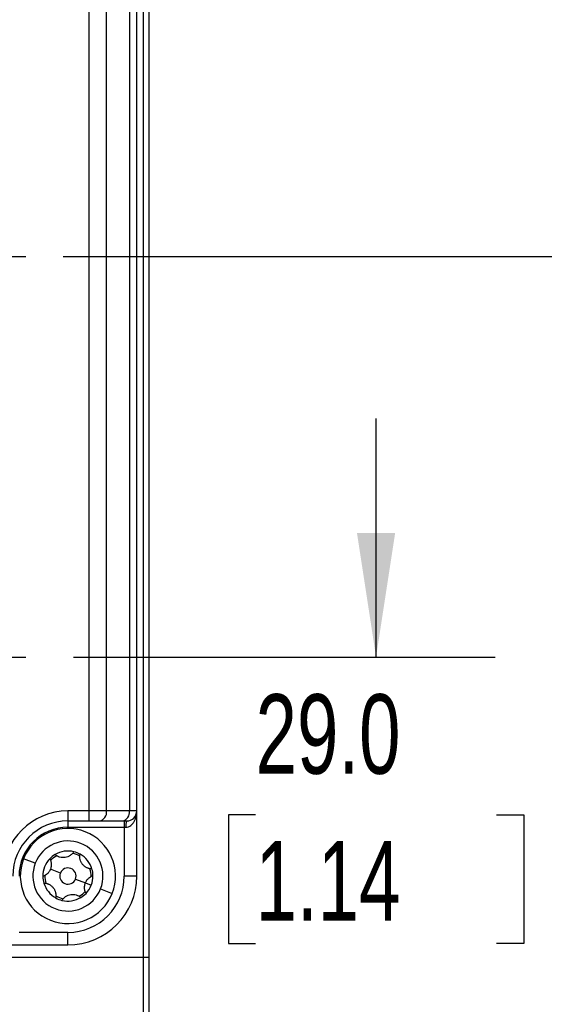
# Model space of a CAD drawing. Header units: millimetres. Extents: x 0 to 838, y 0 to 648.
# Tile 36 of 63: x 371 to 413, y 133 to 212. Entities that reach past the tile are written whole.
import ezdxf

# ---------------------------------------------------------------- set-up
doc = ezdxf.new("R2010")
doc.units = ezdxf.units.MM
doc.header["$LTSCALE"] = 3
doc.linetypes.add('CENTERX2', pattern=[20.32, 12.7, -2.54, 2.54, -2.54])
doc.layers.add('CENTER', color=40, linetype='CENTERX2')
doc.layers.add('DIMENSIONS', color=140, linetype='Continuous', lineweight=25)
doc.styles.add('SLDTEXTSTYLE0', font='TXT', dxfattribs={"width": 0.7})
doc.dimstyles.new('SLDDIMSTYLE0', dxfattribs={"dimtxt": 6.474023, "dimasz": 9.906, "dimexe": 0, "dimexo": 0.0625, "dimgap": 1.618506, "dimtad": 0, "dimtih": 1, "dimtoh": 1, "dimdec": 1, "dimrnd": 1e-09, "dimzin": 4, "dimdsep": 46, "dimtxsty": 'SLDTEXTSTYLE0', "dimsah": 1, "dimcen": 0.09, "dimadec": 0, "dimazin": 1, "dimtfac": 1, "dimtdec": 1, "dimtofl": 0, "dimtmove": 0, "dimatfit": 3, "dimfxl": 0, "dimfrac": 2, "dimtolj": 1, "dimtzin": 12, "dimarcsym": 0})
doc.dimstyles.new('SLDDIMSTYLE1', dxfattribs={"dimtxt": 6.474023, "dimasz": 9.906, "dimexe": 0, "dimexo": 0.0625, "dimgap": 1.618506, "dimtad": 0, "dimtih": 1, "dimtoh": 1, "dimdec": 1, "dimrnd": 1e-09, "dimzin": 4, "dimdsep": 46, "dimtxsty": 'SLDTEXTSTYLE0', "dimsah": 1, "dimcen": 0.09, "dimadec": 0, "dimazin": 1, "dimtfac": 1, "dimtdec": 1, "dimtmove": 0, "dimatfit": 0, "dimfxl": 0, "dimfrac": 2, "dimtolj": 1, "dimtzin": 12, "dimarcsym": 0})

# ---------------------------------------------------------------- blocks, each defined once
blk = doc.blocks.new('_D_9')
at = {"layer": 'DIMENSIONS'}
for p, q in [((293.499, 172.55), (293.499, 416.191)), ((381.499, 333.976), (381.499, 416.191)), ((293.499, 406.666), (319.796, 406.666)), ((328.569, 406.666), (326.395, 406.666)), ((326.395, 406.666), (326.395, 396.376)), ((347.807, 406.666), (349.981, 406.666)), ((349.981, 406.666), (349.981, 396.376)), ((381.499, 406.666), (356.579, 406.666)), ((326.395, 396.376), (328.569, 396.376)), ((349.981, 396.376), (347.807, 396.376))]:
    blk.add_line(p, q, dxfattribs=at)
for points in [[(293.499, 406.666), (303.405, 405.142), (303.405, 408.19)], [(381.499, 406.666), (371.593, 408.19), (371.593, 405.142)]]:
    blk.add_solid(points, dxfattribs=at)
at = {"layer": 'DIMENSIONS', "char_height": 6.35, "attachment_point": 1, "style": 'SLDTEXTSTYLE0'}
for s, insert in [('88.0', (328.569, 416.301)), ('3.46', (328.569, 404.562))]:
    blk.add_mtext(s, dxfattribs=dict(at, insert=insert))
blk = doc.blocks.new('_D_10')
at = {"layer": 'DIMENSIONS'}
for p, q in [((399.608, 160.666), (399.608, 179.716)), ((375.449, 160.666), (409.133, 160.666)), ((389.989, 148.056), (387.815, 148.056)), ((387.815, 148.056), (387.815, 137.766)), ((409.227, 148.056), (411.401, 148.056)), ((411.401, 148.056), (411.401, 137.766)), ((387.815, 137.766), (389.989, 137.766)), ((411.401, 137.766), (409.227, 137.766)), ((384.809, 131.666), (409.133, 131.666)), ((399.608, 131.666), (399.608, 112.616))]:
    blk.add_line(p, q, dxfattribs=at)
for points in [[(399.608, 160.666), (401.132, 170.572), (398.084, 170.572)], [(399.608, 131.666), (398.084, 121.76), (401.132, 121.76)]]:
    blk.add_solid(points, dxfattribs=at)
at = {"layer": 'DIMENSIONS', "char_height": 6.35, "attachment_point": 1, "style": 'SLDTEXTSTYLE0'}
for s, insert in [('29.0', (389.989, 157.691)), ('1.14', (389.989, 145.952))]:
    blk.add_mtext(s, dxfattribs=dict(at, insert=insert))
blk = doc.blocks.new('_D_11')
at = {"layer": 'DIMENSIONS'}
for p, q in [((374.609, 192.666), (439.027, 192.666)), ((429.502, 192.666), (429.502, 176.252)), ((419.882, 164.513), (417.708, 164.513)), ((417.708, 164.513), (417.708, 154.224)), ((439.121, 164.513), (441.295, 164.513)), ((441.295, 164.513), (441.295, 154.224)), ((417.708, 154.224), (419.882, 154.224)), ((441.295, 154.224), (439.121, 154.224)), ((429.502, 131.666), (429.502, 152.775)), ((384.809, 131.666), (439.027, 131.666))]:
    blk.add_line(p, q, dxfattribs=at)
for points in [[(429.502, 192.666), (427.978, 182.76), (431.026, 182.76)], [(429.502, 131.666), (431.026, 141.572), (427.978, 141.572)]]:
    blk.add_solid(points, dxfattribs=at)
at = {"layer": 'DIMENSIONS', "char_height": 6.35, "attachment_point": 1, "style": 'SLDTEXTSTYLE0'}
for s, insert in [('61.0', (419.882, 174.148)), ('2.40', (419.882, 162.41))]:
    blk.add_mtext(s, dxfattribs=dict(at, insert=insert))
blk = doc.blocks.new('_D_12')
at = {"layer": 'DIMENSIONS'}
for p, q in [((376.249, 224.666), (464.869, 224.666)), ((455.344, 224.666), (455.344, 193.782)), ((445.724, 182.043), (443.55, 182.043)), ((443.55, 182.043), (443.55, 171.754)), ((464.963, 182.043), (467.137, 182.043)), ((467.137, 182.043), (467.137, 171.754)), ((443.55, 171.754), (445.724, 171.754)), ((467.137, 171.754), (464.963, 171.754)), ((455.344, 131.666), (455.344, 170.304)), ((384.809, 131.666), (464.869, 131.666))]:
    blk.add_line(p, q, dxfattribs=at)
for points in [[(455.344, 224.666), (453.82, 214.76), (456.868, 214.76)], [(455.344, 131.666), (456.868, 141.572), (453.82, 141.572)]]:
    blk.add_solid(points, dxfattribs=at)
at = {"layer": 'DIMENSIONS', "char_height": 6.35, "attachment_point": 1, "style": 'SLDTEXTSTYLE0'}
for s, insert in [('93.0', (445.724, 191.678)), ('3.66', (445.724, 179.939))]:
    blk.add_mtext(s, dxfattribs=dict(at, insert=insert))
blk = doc.blocks.new('_D_13')
at = {"layer": 'DIMENSIONS'}
for p, q in [((376.249, 256.666), (489.59, 256.666)), ((480.065, 256.666), (480.065, 217.863)), ((470.446, 206.125), (468.272, 206.125)), ((468.272, 206.125), (468.272, 195.835)), ((489.684, 206.125), (491.858, 206.125)), ((491.858, 206.125), (491.858, 195.835)), ((468.272, 195.835), (470.446, 195.835)), ((491.858, 195.835), (489.684, 195.835)), ((480.065, 131.666), (480.065, 194.386)), ((384.809, 131.666), (489.59, 131.666))]:
    blk.add_line(p, q, dxfattribs=at)
for points in [[(480.065, 256.666), (478.541, 246.76), (481.589, 246.76)], [(480.065, 131.666), (481.589, 141.572), (478.541, 141.572)]]:
    blk.add_solid(points, dxfattribs=at)
at = {"layer": 'DIMENSIONS', "char_height": 6.35, "attachment_point": 1, "style": 'SLDTEXTSTYLE0'}
for s, insert in [('125.0', (467.753, 215.76)), ('4.92', (470.446, 204.021))]:
    blk.add_mtext(s, dxfattribs=dict(at, insert=insert))
blk = doc.blocks.new('_D_14')
at = {"layer": 'DIMENSIONS'}
for p, q in [((361.499, 146.716), (361.499, 84.794)), ((381.499, 113.856), (381.499, 84.794)), ((361.499, 94.319), (342.449, 94.319)), ((381.499, 94.319), (399.483, 94.319)), ((408.256, 94.319), (406.082, 94.319)), ((406.082, 94.319), (406.082, 84.03)), ((427.494, 94.319), (429.668, 94.319)), ((429.668, 94.319), (429.668, 84.03)), ((406.082, 84.03), (408.256, 84.03)), ((429.668, 84.03), (427.494, 84.03))]:
    blk.add_line(p, q, dxfattribs=at)
for points in [[(361.499, 94.319), (351.593, 95.843), (351.593, 92.795)], [(381.499, 94.319), (391.405, 92.795), (391.405, 95.843)]]:
    blk.add_solid(points, dxfattribs=at)
at = {"layer": 'DIMENSIONS', "char_height": 6.35, "attachment_point": 1, "style": 'SLDTEXTSTYLE0'}
for s, insert in [('20.0', (408.256, 103.954)), ('0.79', (408.256, 92.216))]:
    blk.add_mtext(s, dxfattribs=dict(at, insert=insert))
blk = doc.blocks.new('SW_CENTERMARKSYMBOL_14')
at = {"layer": 'CENTER', "color": 0}
for p, q in [((0, 5.08), (0, 10.14)), ((0, 0), (0, 2.54)), ((-5.08, 0), (-10.14, 0)), ((0, 0), (-2.54, 0)), ((0, 0), (0, -2.54)), ((0, 0), (2.54, 0)), ((5.08, 0), (10.14, 0)), ((0, -5.08), (0, -10.14))]:
    blk.add_line(p, q, dxfattribs=at)
blk = doc.blocks.new('SW_CENTERMARKSYMBOL_15')
at = {"layer": 'CENTER', "color": 0}
for p, q in [((0, 5.08), (0, 10.14)), ((0, 0), (0, 2.54)), ((-5.08, 0), (-10.14, 0)), ((0, 0), (-2.54, 0)), ((0, 0), (0, -2.54)), ((0, 0), (2.54, 0)), ((5.08, 0), (10.14, 0)), ((0, -5.08), (0, -10.14))]:
    blk.add_line(p, q, dxfattribs=at)

msp = doc.modelspace()

# ---------------------------------------------------------------- linework, layer by layer
for p, q in [((380.999049, 330.165646), (380.999049, 136.665646)), ((381.499049, 136.665646), (381.499049, 330.165646)), ((376.670622, 268.965646), (376.670622, 148.365646)), ((378.084835, 148.365646), (378.084835, 268.965646)), ((379.913263, 268.965646), (379.913263, 148.365646)), ((380.499049, 148.365646), (380.499049, 268.965646)), ((376.670622, 148.365646), (374.999049, 148.365646)), ((374.999049, 148.365646), (374.999049, 147.565646)), ((376.670622, 148.365646), (376.670622, 147.565646)), ((378.084835, 148.365646), (376.670622, 148.365646)), ((379.913263, 148.365646), (378.084835, 148.365646)), ((380.499049, 148.365646), (379.913263, 148.365646)), ((380.499049, 143.165646), (380.499049, 148.365646)), ((374.999049, 147.565646), (376.670622, 147.565646)), ((374.999049, 147.565646), (374.999049, 147.065646)), ((376.670622, 147.565646), (377.51915, 147.565646)), ((377.51915, 147.565646), (379.347577, 147.565646)), ((379.347577, 147.565646), (379.699049, 147.565646)), ((379.499049, 147.565646), (379.499049, 147.065646)), ((374.999049, 147.065646), (379.499049, 147.065646)), ((379.499049, 147.065646), (379.632382, 147.065646)), ((379.499049, 147.065646), (379.499049, 143.165646)), ((372.392407, 144.188102), (371.461463, 144.553265)), ((374.393936, 143.403001), (373.602634, 143.71339)), ((375.604162, 142.92829), (376.395464, 142.617901)), ((376.395464, 142.617901), (376.860936, 142.43532)), ((380.499049, 143.165646), (379.499049, 143.165646)), ((377.605691, 142.143189), (378.536635, 141.778026)), ((374.999049, 138.665646), (371.099049, 138.665646)), ((374.999049, 137.665646), (374.999049, 138.665646)), ((369.799049, 137.665646), (374.999049, 137.665646)), ((380.999049, 136.665646), (334.499049, 136.665646)), ((381.499049, 136.665646), (380.999049, 136.665646)), ((380.999049, 136.665646), (380.999049, 131.665646)), ((381.499049, 132.165646), (381.499049, 136.665646))]:
    msp.add_line(p, q)
for centre, radius, start, end in [((374.999049, 143.165646), 5.2, 90, 180), ((377.377729, 148.265646), 0.714143, 281.42175366, 8.04946698), ((379.206156, 148.265646), 0.714143, 281.42175366, 8.04946698), ((379.699049, 148.365646), 0.8, 270, 0), ((374.999049, 143.165646), 4.4, 90, 180), ((380.619882, 147.188423), 0.995103, 157.72338889, 187.08732437), ((374.999049, 143.165646), 3.9, 90, 180), ((374.999049, 143.165646), 3.8, 338.58238535, 158.58238535), ((374.999049, 143.165646), 2.8, 338.58238535, 158.58238535), ((374.999049, 143.165646), 2, 120.91403036, 136.25074034), ((374.999049, 143.165646), 1.85, 118.93539224, 138.22937845), ((374.999049, 143.165646), 2, 76.25074034, 120.91403036), ((374.999049, 143.165646), 1.85, 58.93539224, 78.22937845), ((374.999049, 143.165646), 2, 60.91403036, 76.25074034), ((374.999049, 143.165646), 2, 16.25074034, 60.91403036), ((374.999049, 143.165646), 3.8, 158.58238535, 338.58238535), ((374.999049, 143.165646), 2.8, 158.58238535, 338.58238535), ((374.999049, 143.165646), 2, 136.25074034, 180.91403036), ((374.999049, 143.165646), 1.85, 178.93539224, 198.22937845), ((374.999049, 143.165646), 0.65, 158.58238535, 338.58238535), ((374.999049, 143.165646), 0.65, 338.58238535, 158.58238535), ((374.999049, 143.165646), 1.85, 358.93539224, 18.22937845), ((374.999049, 143.165646), 2, 338.58238535, 0.91403036), ((374.999049, 143.165646), 2, 0.91403036, 16.25074034), ((374.999049, 143.165646), 2, 180.91403036, 196.25074034), ((374.999049, 143.165646), 2, 196.25074034, 240.91403036), ((374.999049, 143.165646), 4.5, 270, 0), ((374.999049, 143.165646), 5.5, 270, 0), ((374.999049, 143.165646), 2, 316.25074034, 338.58238535), ((374.999049, 143.165646), 1.85, 298.93539224, 318.22937845), ((374.999049, 143.165646), 2, 300.91403036, 316.25074034), ((374.999049, 143.165646), 2, 240.91403036, 256.25074034), ((374.999049, 143.165646), 1.85, 238.93539224, 258.22937845), ((374.999049, 143.165646), 2, 256.25074034, 300.91403036)]:
    msp.add_arc(centre, radius, start, end)
for points, knots in [([(379.632382, 147.065646), (379.776062, 147.065646), (379.910076, 147.119849), (380.078383, 147.247023), (380.129627, 147.297357), (380.220033, 147.406188), (380.259883, 147.465204), (380.365749, 147.653686), (380.415737, 147.789701), (380.482511, 148.07188), (380.499049, 148.219525), (380.499049, 148.365646)], [0, 0, 0, 0, 0.25, 0.25, 0.375, 0.375, 0.5, 0.5, 0.75, 0.75, 1, 1, 1, 1]), ([(375.474396, 145.108336), (375.456877, 145.081886), (375.423062, 145.030829), (375.365137, 144.962403), (375.306152, 144.903098), (375.246907, 144.852608), (375.146491, 144.779159), (374.994219, 144.698922), (374.777967, 144.641332), (374.553647, 144.631685), (374.34321, 144.671265), (374.141711, 144.75234), (374.031948, 144.835669), (373.971546, 144.881524)], [0, 0, 0, 0, 0.05807451, 0.112100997, 0.16210358, 0.208112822, 0.250168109, 0.380431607, 0.499153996, 0.618430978, 0.749371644, 0.862082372, 1, 1, 1, 1]), ([(376.919141, 143.725328), (376.887476, 143.727275), (376.826352, 143.731031), (376.738131, 143.746983), (376.657278, 143.768413), (376.58393, 143.794475), (376.470113, 143.844714), (376.324491, 143.936466), (376.16649, 144.094951), (376.045976, 144.284395), (375.975034, 144.486428), (375.944498, 144.701469), (375.961781, 144.838191), (375.971292, 144.913428)], [0, 0, 0, 0, 0.058074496, 0.112100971, 0.162103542, 0.208112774, 0.250168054, 0.380431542, 0.499153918, 0.618430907, 0.749371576, 0.862082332, 1, 1, 1, 1]), ([(373.554303, 144.548653), (373.568481, 144.520191), (373.595848, 144.465253), (373.626183, 144.380678), (373.648059, 144.299756), (373.662132, 144.223046), (373.672938, 144.122804), (373.67203, 143.998089), (373.64989, 143.850271), (373.618078, 143.758126), (373.602634, 143.71339)], [0, 0, 0, 0, 0.116272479, 0.224430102, 0.324521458, 0.416608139, 0.500769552, 0.677743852, 0.843547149, 1, 1, 1, 1]), ([(373.602634, 143.71339), (373.591741, 143.6875), (373.569592, 143.634856), (373.527461, 143.558889), (373.478003, 143.484741), (373.420454, 143.413528), (373.332203, 143.323213), (373.195831, 143.216211), (373.069056, 143.163012), (372.999304, 143.133741)], [0, 0, 0, 0, 0.093008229, 0.18911929, 0.28877159, 0.39235857, 0.50023061, 0.72502122, 1, 1, 1, 1]), ([(376.395464, 142.617901), (376.406357, 142.643791), (376.428506, 142.696435), (376.470637, 142.772402), (376.520095, 142.84655), (376.577644, 142.917763), (376.665895, 143.008078), (376.802267, 143.11508), (376.929042, 143.168279), (376.998795, 143.19755)], [0, 0, 0, 0, 0.093008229, 0.18911929, 0.288771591, 0.39235857, 0.50023061, 0.725021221, 1, 1, 1, 1]), ([(373.078957, 142.605963), (373.110622, 142.604016), (373.171746, 142.60026), (373.259967, 142.584308), (373.34082, 142.562878), (373.414168, 142.536816), (373.527985, 142.486577), (373.673607, 142.394825), (373.831608, 142.23634), (373.952122, 142.046896), (374.023064, 141.844863), (374.0536, 141.629822), (374.036317, 141.4931), (374.026806, 141.417863)], [0, 0, 0, 0, 0.058074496, 0.112100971, 0.162103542, 0.208112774, 0.250168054, 0.380431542, 0.499153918, 0.618430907, 0.749371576, 0.862082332, 1, 1, 1, 1]), ([(376.443795, 141.782638), (376.429617, 141.8111), (376.40225, 141.866038), (376.371915, 141.950613), (376.350039, 142.031536), (376.335966, 142.108245), (376.32516, 142.208487), (376.326069, 142.333202), (376.348208, 142.48102), (376.38002, 142.573165), (376.395464, 142.617901)], [0, 0, 0, 0, 0.116272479, 0.224430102, 0.324521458, 0.416608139, 0.500769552, 0.677743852, 0.843547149, 1, 1, 1, 1]), ([(374.523702, 141.222955), (374.541221, 141.249405), (374.575036, 141.300462), (374.632961, 141.368888), (374.691946, 141.428193), (374.751191, 141.478683), (374.851608, 141.552132), (375.003879, 141.632369), (375.220131, 141.68996), (375.444451, 141.699606), (375.654888, 141.660027), (375.856387, 141.578951), (375.96615, 141.495622), (376.026552, 141.449767)], [0, 0, 0, 0, 0.05807451, 0.112100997, 0.16210358, 0.208112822, 0.250168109, 0.380431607, 0.499153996, 0.618430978, 0.749371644, 0.862082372, 1, 1, 1, 1])]:
    msp.add_open_spline(points, degree=3, knots=knots)

# ---------------------------------------------------------------- block references
at = {"layer": 'CENTER'}
for name, p in [('SW_CENTERMARKSYMBOL_14', (361.499049, 192.665646)), ('SW_CENTERMARKSYMBOL_15', (361.499049, 160.665646))]:
    msp.add_blockref(name, p, dxfattribs=at)

# ---------------------------------------------------------------- dimensions: what is measured, and where the dimension line sits
at = {"layer": 'DIMENSIONS'}
for base, p1, p2, dimstyle, picture, middle in [((381.499049, 406.665671), (293.499049, 168.739906), (381.499049, 330.165646), 'SLDDIMSTYLE0', '_D_9', (338.187613, 406.665671)), ((381.499049, 94.319307), (361.499049, 150.525646), (381.499049, 117.665646), 'SLDDIMSTYLE1', '_D_14', (417.875034, 94.319307))]:
    dim = msp.add_linear_dim(base=base, p1=p1, p2=p2, dimstyle=dimstyle, dxfattribs=at)
    dim.commit()
    dim.dimension.update_dxf_attribs({"geometry": picture, "text_midpoint": middle, "dimtype": 160})
for base, p2, dimstyle, picture, middle in [((480.064611, 256.665646), (372.439049, 256.665646), 'SLDDIMSTYLE0', '_D_13', (480.064611, 206.124701)), ((455.343537, 224.665646), (372.439049, 224.665646), 'SLDDIMSTYLE0', '_D_12', (455.343537, 182.042921)), ((429.501549, 192.665646), (370.799049, 192.665646), 'SLDDIMSTYLE0', '_D_11', (429.501549, 164.513435)), ((399.607616, 160.665646), (371.639049, 160.665646), 'SLDDIMSTYLE1', '_D_10', (399.607616, 148.055639))]:
    dim = msp.add_linear_dim(base=base, p1=(380.999049, 131.665646), p2=p2, angle=90, dimstyle=dimstyle, dxfattribs=at)
    dim.commit()
    dim.dimension.update_dxf_attribs({"geometry": picture, "text_midpoint": middle, "dimtype": 160})

doc.saveas('drawing.dxf')
